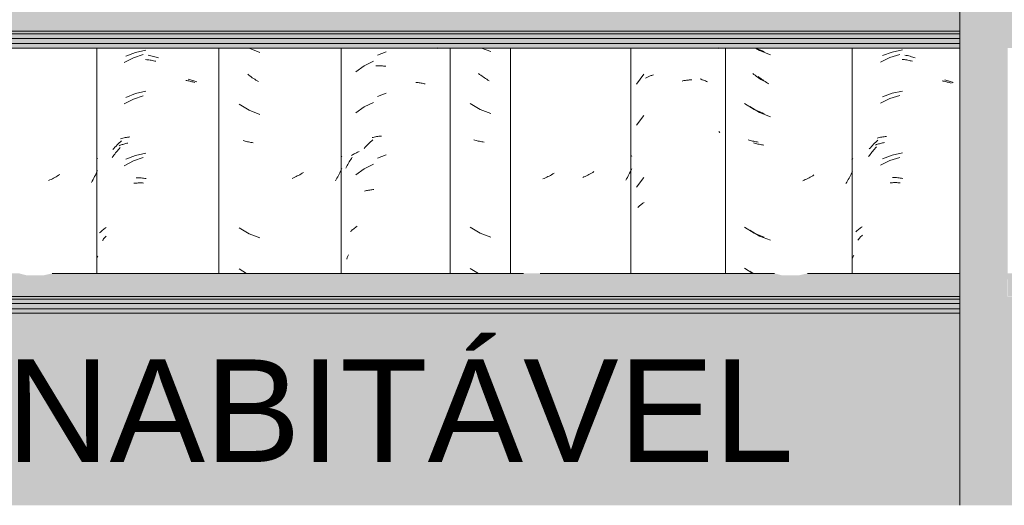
# Model space of a CAD drawing. Header units: metres. Extents: x -28.2 to -1.6, y -1.6 to 5.9.
# Tile 14 of 88: x -20.421 to -19.7, y 2.65 to 3.005. Entities that reach past the tile are written whole.
import ezdxf

# ---------------------------------------------------------------- set-up
doc = ezdxf.new("R2010")
doc.units = ezdxf.units.M
for name, color, linetype, lineweight in [('A-GLAZ-CWMG', 7, 'Continuous', 5), ('A-ROOF', 7, 'Continuous', 5), ('A-WALL-PATT', 7, 'Continuous', 5), ('G-ANNO-TEXT', 7, 'Continuous', 9)]:
    doc.layers.add(name, color=color, linetype=linetype, lineweight=lineweight)
doc.styles.add('Arial_1', font='arial.ttf', dxfattribs={"height": 0.075})

# ---------------------------------------------------------------- blocks, each defined once
blk = doc.blocks.new('FP_15-CASA 3')
at = {"layer": 'A-GLAZ-CWMG', "color": 9, "true_color": 0xc0c0c0}
for p, q in [((-20.08283, 2.98442), (-20.07594, 2.98183)), ((-20.0841, 2.96521), (-20.08494, 2.96586)), ((-20.08325, 2.96457), (-20.0841, 2.96521)), ((-20.08239, 2.96395), (-20.08325, 2.96457)), ((-20.08152, 2.96334), (-20.08239, 2.96395)), ((-20.08065, 2.96275), (-20.08152, 2.96334)), ((-20.07977, 2.96217), (-20.08065, 2.96275)), ((-20.07889, 2.96162), (-20.07977, 2.96217)), ((-20.078, 2.96107), (-20.07889, 2.96162)), ((-20.0771, 2.96054), (-20.078, 2.96107)), ((-20.09117, 2.94381), (-20.08385, 2.93959)), ((-20.08385, 2.93959), (-20.07594, 2.93662)), ((-20.08759, 2.91706), (-20.0884, 2.9173)), ((-20.08677, 2.91684), (-20.08759, 2.91706)), ((-20.08594, 2.91663), (-20.08677, 2.91684)), ((-20.08511, 2.91644), (-20.08594, 2.91663)), ((-20.08426, 2.91626), (-20.08511, 2.91644)), ((-20.08341, 2.9161), (-20.08426, 2.91626)), ((-20.08256, 2.91596), (-20.08341, 2.9161)), ((-20.08169, 2.91582), (-20.08256, 2.91596)), ((-20.08082, 2.91571), (-20.08169, 2.91582)), ((-20.09117, 2.85338), (-20.08385, 2.84917)), ((-20.08385, 2.84917), (-20.07594, 2.84619)), ((-20.09117, 2.82324), (-20.08491, 2.81963))]:
    blk.add_line(p, q, dxfattribs=at)
blk = doc.blocks.new('FP_16-CASA 3')
at = {"layer": 'A-GLAZ-CWMG', "color": 9, "true_color": 0xc0c0c0}
for p, q in [((-20.11508, 2.98458), (-20.11451, 2.98421)), ((-20.16862, 2.97157), (-20.17471, 2.96716)), ((-20.16184, 2.97486), (-20.16862, 2.97157)), ((-20.16019, 2.97146), (-20.15939, 2.97148)), ((-20.15939, 2.97148), (-20.15859, 2.97149)), ((-20.15859, 2.97149), (-20.15778, 2.97148)), ((-20.15778, 2.97148), (-20.15697, 2.97145)), ((-20.15697, 2.97145), (-20.15615, 2.97141)), ((-20.15615, 2.97141), (-20.15533, 2.97135)), ((-20.15533, 2.97135), (-20.15451, 2.97128)), ((-20.15451, 2.97128), (-20.15368, 2.97119)), ((-20.15368, 2.97119), (-20.15286, 2.97109)), ((-20.13078, 2.95933), (-20.13, 2.95927)), ((-20.13, 2.95927), (-20.12922, 2.95919)), ((-20.12922, 2.95919), (-20.12845, 2.95909)), ((-20.12845, 2.95909), (-20.12769, 2.95898)), ((-20.12769, 2.95898), (-20.12694, 2.95886)), ((-20.12694, 2.95886), (-20.12619, 2.95872)), ((-20.12619, 2.95872), (-20.12545, 2.95856)), ((-20.12545, 2.95856), (-20.12472, 2.9584)), ((-20.12472, 2.9584), (-20.12399, 2.95821)), ((-20.16862, 2.94142), (-20.17471, 2.93701)), ((-20.16184, 2.94472), (-20.16862, 2.94142)), ((-20.17786, 2.90591), (-20.17728, 2.90628)), ((-20.17728, 2.90628), (-20.17669, 2.90663)), ((-20.17669, 2.90663), (-20.17608, 2.90697)), ((-20.17608, 2.90697), (-20.17547, 2.9073)), ((-20.17547, 2.9073), (-20.17485, 2.90761)), ((-20.17485, 2.90761), (-20.17421, 2.90792)), ((-20.17421, 2.90792), (-20.17357, 2.90821)), ((-20.17357, 2.90821), (-20.17291, 2.90849)), ((-20.17291, 2.90849), (-20.17225, 2.90876)), ((-20.18209, 2.8966), (-20.18161, 2.89752)), ((-20.18161, 2.89752), (-20.18112, 2.89844)), ((-20.18112, 2.89844), (-20.18062, 2.89935)), ((-20.18062, 2.89935), (-20.18011, 2.90024)), ((-20.18011, 2.90024), (-20.17958, 2.90113)), ((-20.17958, 2.90113), (-20.17904, 2.902)), ((-20.17904, 2.902), (-20.17849, 2.90287)), ((-20.17849, 2.90287), (-20.17792, 2.90372)), ((-20.17792, 2.90372), (-20.17734, 2.90456)), ((-20.16184, 2.89951), (-20.16862, 2.89621)), ((-20.16862, 2.89621), (-20.17471, 2.8918)), ((-20.16833, 2.87987), (-20.16761, 2.88005)), ((-20.16761, 2.88005), (-20.16687, 2.88021)), ((-20.16687, 2.88021), (-20.16613, 2.88036)), ((-20.16613, 2.88036), (-20.16538, 2.8805)), ((-20.16538, 2.8805), (-20.16462, 2.88062)), ((-20.16462, 2.88062), (-20.16386, 2.88073)), ((-20.16386, 2.88073), (-20.16309, 2.88082)), ((-20.16309, 2.88082), (-20.16231, 2.8809)), ((-20.16231, 2.8809), (-20.16153, 2.88096))]:
    blk.add_line(p, q, dxfattribs=at)
blk = doc.blocks.new('FP_18-CASA 3')
at = {"layer": 'A-GLAZ-CWMG', "color": 9, "true_color": 0xc0c0c0}
for p, q in [((-20.33761, 2.97728), (-20.34434, 2.97377)), ((-20.3304, 2.97966), (-20.33761, 2.97728)), ((-20.32867, 2.97604), (-20.32784, 2.97596)), ((-20.32784, 2.97596), (-20.327, 2.97587)), ((-20.327, 2.97587), (-20.32617, 2.97576)), ((-20.32617, 2.97576), (-20.32533, 2.97563)), ((-20.32533, 2.97563), (-20.32449, 2.97549)), ((-20.32449, 2.97549), (-20.32365, 2.97534)), ((-20.32365, 2.97534), (-20.32281, 2.97517)), ((-20.32281, 2.97517), (-20.32196, 2.97498)), ((-20.32196, 2.97498), (-20.32112, 2.97478)), ((-20.2992, 2.96083), (-20.29844, 2.9607)), ((-20.29844, 2.9607), (-20.29769, 2.96056)), ((-20.29769, 2.96056), (-20.29695, 2.9604)), ((-20.29695, 2.9604), (-20.29621, 2.96023)), ((-20.29621, 2.96023), (-20.29548, 2.96004)), ((-20.29548, 2.96004), (-20.29476, 2.95985)), ((-20.29476, 2.95985), (-20.29405, 2.95964)), ((-20.29405, 2.95964), (-20.29334, 2.95941)), ((-20.29334, 2.95941), (-20.29265, 2.95918)), ((-20.3304, 2.94952), (-20.33761, 2.94714)), ((-20.33761, 2.94714), (-20.34434, 2.94363)), ((-20.34794, 2.91303), (-20.34727, 2.9133)), ((-20.34727, 2.9133), (-20.34659, 2.91356)), ((-20.34659, 2.91356), (-20.3459, 2.9138)), ((-20.3459, 2.9138), (-20.3452, 2.91403)), ((-20.3452, 2.91403), (-20.34449, 2.91425)), ((-20.34449, 2.91425), (-20.34378, 2.91446)), ((-20.34378, 2.91446), (-20.34305, 2.91465)), ((-20.34305, 2.91465), (-20.34232, 2.91483)), ((-20.34232, 2.91483), (-20.34158, 2.915)), ((-20.35302, 2.90444), (-20.35244, 2.90528)), ((-20.35244, 2.90528), (-20.35184, 2.90611)), ((-20.35184, 2.90611), (-20.35123, 2.90693)), ((-20.35123, 2.90693), (-20.3506, 2.90773)), ((-20.3506, 2.90773), (-20.34997, 2.90853)), ((-20.34997, 2.90853), (-20.34933, 2.90932)), ((-20.34933, 2.90932), (-20.34868, 2.91009)), ((-20.34868, 2.91009), (-20.34802, 2.91085)), ((-20.34802, 2.91085), (-20.34735, 2.9116)), ((-20.33761, 2.90193), (-20.34434, 2.89842)), ((-20.3304, 2.9043), (-20.33761, 2.90193)), ((-20.3373, 2.88554), (-20.33652, 2.88562)), ((-20.33652, 2.88562), (-20.33573, 2.88568)), ((-20.33573, 2.88568), (-20.33494, 2.88573)), ((-20.33494, 2.88573), (-20.33414, 2.88576)), ((-20.33414, 2.88576), (-20.33333, 2.88578)), ((-20.33333, 2.88578), (-20.33252, 2.88579)), ((-20.33252, 2.88579), (-20.33171, 2.88578)), ((-20.33171, 2.88578), (-20.33089, 2.88575)), ((-20.33089, 2.88575), (-20.33007, 2.88571)), ((-20.36027, 2.84376), (-20.35983, 2.84429)), ((-20.35983, 2.84429), (-20.35938, 2.84481)), ((-20.35938, 2.84481), (-20.35891, 2.84532)), ((-20.35891, 2.84532), (-20.35843, 2.84582)), ((-20.35843, 2.84582), (-20.35793, 2.84631)), ((-20.35793, 2.84631), (-20.35741, 2.84679))]:
    blk.add_line(p, q, dxfattribs=at)
blk = doc.blocks.new('FP_19-CASA 3')
at = {"layer": 'A-GLAZ-CWMG', "color": 9, "true_color": 0xc0c0c0}
for p, q in [((-20.36389, 2.90402), (-20.36416, 2.90367)), ((-20.39418, 2.89033), (-20.39508, 2.88983)), ((-20.39328, 2.89085), (-20.39418, 2.89033)), ((-20.39238, 2.89139), (-20.39328, 2.89085)), ((-20.3915, 2.89194), (-20.39238, 2.89139)), ((-20.36598, 2.89041), (-20.36654, 2.8893)), ((-20.36543, 2.89153), (-20.36598, 2.89041)), ((-20.3649, 2.89266), (-20.36543, 2.89153)), ((-20.36438, 2.8938), (-20.3649, 2.89266)), ((-20.36389, 2.89495), (-20.36438, 2.8938)), ((-20.39874, 2.88799), (-20.39966, 2.88757)), ((-20.39782, 2.88842), (-20.39874, 2.88799)), ((-20.3969, 2.88887), (-20.39782, 2.88842)), ((-20.39599, 2.88934), (-20.3969, 2.88887)), ((-20.39508, 2.88983), (-20.39599, 2.88934)), ((-20.36772, 2.88712), (-20.36834, 2.88604)), ((-20.36712, 2.8882), (-20.36772, 2.88712)), ((-20.36654, 2.8893), (-20.36712, 2.8882))]:
    blk.add_line(p, q, dxfattribs=at)
blk = doc.blocks.new('Rectangular Mullion - Telha Fibrocimento - Ondulada-2565197-CASA 3')
at = {"layer": 'A-GLAZ-CWMG'}
for p, q in [((-20.3644, 2.98442), (-20.3644, 2.81963)), ((-20.27513, 2.98442), (-20.27513, 2.81963)), ((-20.10581, 2.98442), (-20.10581, 2.81963)), ((-20.06157, 2.98442), (-20.06157, 2.81963))]:
    blk.add_line(p, q, dxfattribs=at)
for name in ['FP_18-CASA 3', 'FP_16-CASA 3', 'FP_19-CASA 3', 'FP_15-CASA 3']:
    blk.add_blockref(name, (0, 0), dxfattribs=at)
blk = doc.blocks.new('FP_23-CASA 3')
at = {"layer": 'A-GLAZ-CWMG', "color": 9, "true_color": 0xc0c0c0}
for p, q in [((-20.15259, 2.98159), (-20.15899, 2.97921)), ((-20.15259, 2.95145), (-20.15899, 2.94906)), ((-20.16208, 2.91914), (-20.16124, 2.91933)), ((-20.16124, 2.91933), (-20.16039, 2.91949)), ((-20.16039, 2.91949), (-20.15954, 2.91964)), ((-20.15954, 2.91964), (-20.15867, 2.91978)), ((-20.15867, 2.91978), (-20.1578, 2.9199)), ((-20.1578, 2.9199), (-20.15692, 2.92)), ((-20.15692, 2.92), (-20.15603, 2.92008)), ((-20.16785, 2.91191), (-20.16708, 2.91275)), ((-20.16708, 2.91275), (-20.16631, 2.91356)), ((-20.16631, 2.91356), (-20.16552, 2.91437)), ((-20.16552, 2.91437), (-20.16472, 2.91516)), ((-20.16472, 2.91516), (-20.16391, 2.91593)), ((-20.16391, 2.91593), (-20.16309, 2.91669)), ((-20.16309, 2.91669), (-20.16226, 2.91743)), ((-20.16291, 2.91894), (-20.16208, 2.91914)), ((-20.16861, 2.91106), (-20.16785, 2.91191)), ((-20.15259, 2.90623), (-20.15899, 2.90385)), ((-20.17859, 2.85037), (-20.17804, 2.85088)), ((-20.17804, 2.85088), (-20.17747, 2.85137)), ((-20.17747, 2.85137), (-20.17689, 2.85185)), ((-20.17689, 2.85185), (-20.17629, 2.85232)), ((-20.17629, 2.85232), (-20.17568, 2.85278)), ((-20.17568, 2.85278), (-20.17505, 2.85323)), ((-20.17505, 2.85323), (-20.17441, 2.85366)), ((-20.17441, 2.85366), (-20.17376, 2.85408)), ((-20.1805, 2.83223), (-20.18, 2.83331)), ((-20.18144, 2.83004), (-20.18098, 2.83114)), ((-20.18098, 2.83114), (-20.1805, 2.83223))]:
    blk.add_line(p, q, dxfattribs=at)
blk = doc.blocks.new('FP_24-CASA 3')
at = {"layer": 'A-GLAZ-CWMG', "color": 9, "true_color": 0xc0c0c0}
for p, q in [((-20.25283, 2.9843), (-20.24497, 2.98118)), ((-20.25307, 2.96471), (-20.2539, 2.96538)), ((-20.25223, 2.96405), (-20.25307, 2.96471)), ((-20.25137, 2.96341), (-20.25223, 2.96405)), ((-20.25052, 2.96279), (-20.25137, 2.96341)), ((-20.24965, 2.96218), (-20.25052, 2.96279)), ((-20.24878, 2.96159), (-20.24965, 2.96218)), ((-20.2479, 2.96102), (-20.24878, 2.96159)), ((-20.24702, 2.96046), (-20.2479, 2.96102)), ((-20.24612, 2.95991), (-20.24702, 2.96046)), ((-20.26005, 2.94346), (-20.25283, 2.93909)), ((-20.25283, 2.93909), (-20.24497, 2.93596)), ((-20.25652, 2.91664), (-20.25732, 2.91689)), ((-20.25571, 2.9164), (-20.25652, 2.91664)), ((-20.25489, 2.91617), (-20.25571, 2.9164)), ((-20.25407, 2.91596), (-20.25489, 2.91617)), ((-20.25323, 2.91577), (-20.25407, 2.91596)), ((-20.25239, 2.91559), (-20.25323, 2.91577)), ((-20.25154, 2.91543), (-20.25239, 2.91559)), ((-20.25069, 2.91528), (-20.25154, 2.91543)), ((-20.24982, 2.91515), (-20.25069, 2.91528)), ((-20.18506, 2.90536), (-20.18549, 2.90482)), ((-20.2185, 2.89041), (-20.21942, 2.88997)), ((-20.21758, 2.89087), (-20.2185, 2.89041)), ((-20.21667, 2.89134), (-20.21758, 2.89087)), ((-20.21576, 2.89183), (-20.21667, 2.89134)), ((-20.21486, 2.89234), (-20.21576, 2.89183)), ((-20.21396, 2.89286), (-20.21486, 2.89234)), ((-20.21307, 2.8934), (-20.21396, 2.89286)), ((-20.18751, 2.89121), (-20.18804, 2.8902)), ((-20.187, 2.89223), (-20.18751, 2.89121)), ((-20.1865, 2.89326), (-20.187, 2.89223)), ((-20.18601, 2.89429), (-20.1865, 2.89326)), ((-20.18554, 2.89534), (-20.18601, 2.89429)), ((-20.18508, 2.89639), (-20.18554, 2.89534)), ((-20.22034, 2.88955), (-20.22127, 2.88914)), ((-20.21942, 2.88997), (-20.22034, 2.88955)), ((-20.18915, 2.88821), (-20.18972, 2.88723)), ((-20.18859, 2.8892), (-20.18915, 2.88821)), ((-20.18804, 2.8902), (-20.18859, 2.8892)), ((-20.26005, 2.85303), (-20.25283, 2.84866)), ((-20.25283, 2.84866), (-20.24497, 2.84553)), ((-20.26005, 2.82289), (-20.25467, 2.81963))]:
    blk.add_line(p, q, dxfattribs=at)
blk = doc.blocks.new('FP_25-CASA 3')
at = {"layer": 'A-GLAZ-CWMG', "color": 9, "true_color": 0xc0c0c0}
for p, q in [((-20.33596, 2.98131), (-20.34306, 2.97851)), ((-20.32851, 2.98298), (-20.33596, 2.98131)), ((-20.32674, 2.9792), (-20.32579, 2.97903)), ((-20.32579, 2.97903), (-20.32484, 2.97883)), ((-20.32484, 2.97883), (-20.32389, 2.97862)), ((-20.32389, 2.97862), (-20.32293, 2.97839)), ((-20.32293, 2.97839), (-20.32197, 2.97814)), ((-20.32197, 2.97814), (-20.32102, 2.97787)), ((-20.32102, 2.97787), (-20.32006, 2.97759)), ((-20.32006, 2.97759), (-20.31911, 2.97728)), ((-20.29746, 2.96173), (-20.29663, 2.96153)), ((-20.29663, 2.96153), (-20.29581, 2.96131)), ((-20.29581, 2.96131), (-20.295, 2.96108)), ((-20.295, 2.96108), (-20.2942, 2.96083)), ((-20.2942, 2.96083), (-20.29341, 2.96056)), ((-20.29341, 2.96056), (-20.29263, 2.96028)), ((-20.29263, 2.96028), (-20.29186, 2.95999)), ((-20.29186, 2.95999), (-20.29111, 2.95968)), ((-20.33596, 2.95117), (-20.34306, 2.94837)), ((-20.32851, 2.95284), (-20.33596, 2.95117)), ((-20.34275, 2.91909), (-20.34189, 2.91922)), ((-20.34189, 2.91922), (-20.34101, 2.91934)), ((-20.34101, 2.91934), (-20.34013, 2.91944)), ((-20.35106, 2.91189), (-20.35029, 2.91273)), ((-20.35029, 2.91273), (-20.34952, 2.91355)), ((-20.34952, 2.91355), (-20.34873, 2.91435)), ((-20.34873, 2.91435), (-20.34793, 2.91514)), ((-20.34793, 2.91514), (-20.34712, 2.91591)), ((-20.34712, 2.91591), (-20.3463, 2.91667)), ((-20.34695, 2.91817), (-20.34613, 2.91839)), ((-20.34613, 2.91839), (-20.34529, 2.91859)), ((-20.34529, 2.91859), (-20.34446, 2.91877)), ((-20.34446, 2.91877), (-20.34361, 2.91894)), ((-20.34361, 2.91894), (-20.34275, 2.91909)), ((-20.35256, 2.91018), (-20.35182, 2.91105)), ((-20.35182, 2.91105), (-20.35106, 2.91189)), ((-20.33596, 2.90595), (-20.34306, 2.90315)), ((-20.32851, 2.90762), (-20.33596, 2.90595)), ((-20.33564, 2.88954), (-20.33472, 2.88953)), ((-20.33472, 2.88953), (-20.3338, 2.88951)), ((-20.3338, 2.88951), (-20.33287, 2.88947)), ((-20.33287, 2.88947), (-20.33194, 2.88942)), ((-20.33194, 2.88942), (-20.331, 2.88934)), ((-20.331, 2.88934), (-20.33007, 2.88925)), ((-20.33007, 2.88925), (-20.32912, 2.88914)), ((-20.32912, 2.88914), (-20.32818, 2.88901)), ((-20.36231, 2.84929), (-20.36177, 2.8498)), ((-20.36177, 2.8498), (-20.36122, 2.85031)), ((-20.36122, 2.85031), (-20.36066, 2.8508)), ((-20.36066, 2.8508), (-20.36008, 2.85128)), ((-20.36008, 2.85128), (-20.35948, 2.85175)), ((-20.35948, 2.85175), (-20.35887, 2.85221)), ((-20.35887, 2.85221), (-20.35825, 2.85266)), ((-20.35825, 2.85266), (-20.35761, 2.8531)), ((-20.36438, 2.83055), (-20.36403, 2.83138)), ((-20.36403, 2.83138), (-20.36367, 2.83219))]:
    blk.add_line(p, q, dxfattribs=at)
blk = doc.blocks.new('FP_32-CASA 3')
at = {"layer": 'A-GLAZ-CWMG', "color": 9, "true_color": 0xc0c0c0}
for p, q in [((-19.78383, 2.97761), (-19.79062, 2.97422)), ((-19.77657, 2.97985), (-19.78383, 2.97761)), ((-19.77483, 2.9762), (-19.774, 2.97611)), ((-19.774, 2.97611), (-19.77316, 2.976)), ((-19.77316, 2.976), (-19.77233, 2.97587)), ((-19.77233, 2.97587), (-19.77149, 2.97573)), ((-19.77149, 2.97573), (-19.77064, 2.97558)), ((-19.77064, 2.97558), (-19.7698, 2.97541)), ((-19.7698, 2.97541), (-19.76896, 2.97522)), ((-19.76896, 2.97522), (-19.76811, 2.97502)), ((-19.76811, 2.97502), (-19.76727, 2.97481)), ((-19.74544, 2.96046), (-19.74469, 2.96032)), ((-19.74469, 2.96032), (-19.74394, 2.96016)), ((-19.74394, 2.96016), (-19.74321, 2.95999)), ((-19.74321, 2.95999), (-19.74248, 2.9598)), ((-19.74248, 2.9598), (-19.74176, 2.9596)), ((-19.74176, 2.9596), (-19.74104, 2.95939)), ((-19.74104, 2.95939), (-19.74034, 2.95917)), ((-19.74034, 2.95917), (-19.73964, 2.95893)), ((-19.73964, 2.95893), (-19.73896, 2.95869)), ((-19.77657, 2.94971), (-19.78383, 2.94746)), ((-19.78383, 2.94746), (-19.79062, 2.94408)), ((-19.79434, 2.91136), (-19.79366, 2.9121)), ((-19.79427, 2.91354), (-19.79359, 2.9138)), ((-19.79359, 2.9138), (-19.7929, 2.91404)), ((-19.7929, 2.91404), (-19.7922, 2.91428)), ((-19.7922, 2.91428), (-19.79149, 2.9145)), ((-19.79149, 2.9145), (-19.79077, 2.9147)), ((-19.79077, 2.9147), (-19.79005, 2.9149)), ((-19.79005, 2.9149), (-19.78932, 2.91508)), ((-19.78932, 2.91508), (-19.78858, 2.91524)), ((-19.78858, 2.91524), (-19.78783, 2.9154)), ((-19.79943, 2.90504), (-19.79883, 2.90587)), ((-19.79883, 2.90587), (-19.79822, 2.90669)), ((-19.79822, 2.90669), (-19.7976, 2.9075)), ((-19.7976, 2.9075), (-19.79697, 2.90829)), ((-19.79697, 2.90829), (-19.79633, 2.90908)), ((-19.79633, 2.90908), (-19.79568, 2.90985)), ((-19.79568, 2.90985), (-19.79501, 2.91061)), ((-19.79501, 2.91061), (-19.79434, 2.91136)), ((-19.78383, 2.90225), (-19.79062, 2.89886)), ((-19.77657, 2.90449), (-19.78383, 2.90225)), ((-19.78351, 2.88586), (-19.78273, 2.88592)), ((-19.78273, 2.88592), (-19.78193, 2.88597)), ((-19.78193, 2.88597), (-19.78113, 2.88601)), ((-19.78113, 2.88601), (-19.78033, 2.88602)), ((-19.78033, 2.88602), (-19.77952, 2.88603)), ((-19.77952, 2.88603), (-19.7787, 2.88602)), ((-19.7787, 2.88602), (-19.77789, 2.88599)), ((-19.77789, 2.88599), (-19.77707, 2.88596)), ((-19.77707, 2.88596), (-19.77624, 2.8859)), ((-19.80444, 2.84701), (-19.80392, 2.84748)), ((-19.80727, 2.844), (-19.80683, 2.84453)), ((-19.80683, 2.84453), (-19.80638, 2.84504)), ((-19.80638, 2.84504), (-19.80592, 2.84555)), ((-19.80592, 2.84555), (-19.80544, 2.84604)), ((-19.80544, 2.84604), (-19.80495, 2.84653)), ((-19.80495, 2.84653), (-19.80444, 2.84701))]:
    blk.add_line(p, q, dxfattribs=at)
blk = doc.blocks.new('FP_33-CASA 3')
at = {"layer": 'A-GLAZ-CWMG', "color": 9, "true_color": 0xc0c0c0}
for p, q in [((-19.8822, 2.98442), (-19.87916, 2.9826)), ((-19.87916, 2.9826), (-19.8713, 2.97947)), ((-19.8794, 2.963), (-19.88024, 2.96367)), ((-19.87856, 2.96235), (-19.8794, 2.963)), ((-19.87771, 2.96171), (-19.87856, 2.96235)), ((-19.87685, 2.96109), (-19.87771, 2.96171)), ((-19.87598, 2.96048), (-19.87685, 2.96109)), ((-19.87511, 2.95989), (-19.87598, 2.96048)), ((-19.87423, 2.95931), (-19.87511, 2.95989)), ((-19.87335, 2.95875), (-19.87423, 2.95931)), ((-19.87246, 2.95821), (-19.87335, 2.95875)), ((-19.8864, 2.94174), (-19.87916, 2.93738)), ((-19.87916, 2.93738), (-19.8713, 2.93426)), ((-19.88286, 2.91492), (-19.88366, 2.91517)), ((-19.88205, 2.91468), (-19.88286, 2.91492)), ((-19.88123, 2.91446), (-19.88205, 2.91468)), ((-19.8804, 2.91425), (-19.88123, 2.91446)), ((-19.87957, 2.91406), (-19.8804, 2.91425)), ((-19.87873, 2.91388), (-19.87957, 2.91406)), ((-19.87788, 2.91372), (-19.87873, 2.91388)), ((-19.87702, 2.91357), (-19.87788, 2.91372)), ((-19.87615, 2.91344), (-19.87702, 2.91357)), ((-19.81125, 2.90331), (-19.81163, 2.90285)), ((-19.81089, 2.90378), (-19.81125, 2.90331)), ((-19.84119, 2.89057), (-19.84209, 2.89007)), ((-19.84029, 2.89109), (-19.84119, 2.89057)), ((-19.83939, 2.89162), (-19.84029, 2.89109)), ((-19.81266, 2.89129), (-19.81317, 2.89027)), ((-19.81216, 2.89233), (-19.81266, 2.89129)), ((-19.81169, 2.89337), (-19.81216, 2.89233)), ((-19.81122, 2.89442), (-19.81169, 2.89337)), ((-19.84667, 2.8878), (-19.8476, 2.8874)), ((-19.84575, 2.88822), (-19.84667, 2.8878)), ((-19.84483, 2.88866), (-19.84575, 2.88822)), ((-19.84391, 2.88911), (-19.84483, 2.88866)), ((-19.843, 2.88958), (-19.84391, 2.88911)), ((-19.84209, 2.89007), (-19.843, 2.88958)), ((-19.81535, 2.88627), (-19.81593, 2.8853)), ((-19.81478, 2.88726), (-19.81535, 2.88627)), ((-19.81423, 2.88825), (-19.81478, 2.88726)), ((-19.81369, 2.88926), (-19.81423, 2.88825)), ((-19.81317, 2.89027), (-19.81369, 2.88926)), ((-19.8864, 2.85131), (-19.87916, 2.84695)), ((-19.87916, 2.84695), (-19.8713, 2.84383)), ((-19.8864, 2.82116), (-19.88385, 2.81963))]:
    blk.add_line(p, q, dxfattribs=at)
blk = doc.blocks.new('FP_34-CASA 3')
at = {"layer": 'A-GLAZ-CWMG', "color": 9, "true_color": 0xc0c0c0}
for p, q in [((-19.90971, 2.98459), (-19.90916, 2.98408)), ((-19.92269, 2.96186), (-19.9219, 2.96159)), ((-19.9219, 2.96159), (-19.92112, 2.9613)), ((-19.92112, 2.9613), (-19.92035, 2.961)), ((-19.92035, 2.961), (-19.9196, 2.96069)), ((-19.9196, 2.96069), (-19.91885, 2.96036)), ((-19.91885, 2.96036), (-19.91811, 2.96002)), ((-19.91811, 2.96002), (-19.91739, 2.95966))]:
    blk.add_line(p, q, dxfattribs=at)
blk = doc.blocks.new('FP_35-CASA 3')
at = {"layer": 'A-GLAZ-CWMG', "color": 9, "true_color": 0xc0c0c0}
for p, q in [((-20.03413, 2.8904), (-20.03505, 2.88995)), ((-20.03322, 2.89086), (-20.03413, 2.8904)), ((-20.03231, 2.89135), (-20.03322, 2.89086)), ((-20.0314, 2.89184), (-20.03231, 2.89135)), ((-20.0305, 2.89236), (-20.0314, 2.89184)), ((-20.02961, 2.89289), (-20.0305, 2.89236)), ((-20.0369, 2.8891), (-20.03782, 2.8887)), ((-20.03597, 2.88952), (-20.0369, 2.8891)), ((-20.03505, 2.88995), (-20.03597, 2.88952))]:
    blk.add_line(p, q, dxfattribs=at)
blk = doc.blocks.new('Rectangular Mullion - Telha Fibrocimento - Ondulada-V22-CASA 3')
at = {"layer": 'A-GLAZ-CWMG'}
for p, q in [((-20.18557, 2.98442), (-20.18557, 2.81963)), ((-19.8114, 2.98442), (-19.8114, 2.81963))]:
    blk.add_line(p, q, dxfattribs=at)
for name in ['FP_23-CASA 3', 'FP_34-CASA 3', 'FP_25-CASA 3', 'FP_32-CASA 3', 'FP_24-CASA 3', 'FP_33-CASA 3', 'FP_35-CASA 3']:
    blk.add_blockref(name, (0, 0), dxfattribs=at)
blk = doc.blocks.new('FP_39-CASA 3')
at = {"layer": 'A-GLAZ-CWMG', "color": 9, "true_color": 0xc0c0c0}
for p, q in [((-19.78211, 2.98156), (-19.78925, 2.97889)), ((-19.77462, 2.9831), (-19.78211, 2.98156)), ((-19.77285, 2.97929), (-19.7719, 2.9791)), ((-19.7719, 2.9791), (-19.77094, 2.97889)), ((-19.77094, 2.97889), (-19.76999, 2.97866)), ((-19.76999, 2.97866), (-19.76903, 2.97841)), ((-19.76903, 2.97841), (-19.76808, 2.97814)), ((-19.76808, 2.97814), (-19.76712, 2.97786)), ((-19.76712, 2.97786), (-19.76616, 2.97756)), ((-19.76616, 2.97756), (-19.76521, 2.97723)), ((-19.74368, 2.96129), (-19.74286, 2.96107)), ((-19.74286, 2.96107), (-19.74205, 2.96084)), ((-19.74205, 2.96084), (-19.74125, 2.96059)), ((-19.74125, 2.96059), (-19.74046, 2.96033)), ((-19.74046, 2.96033), (-19.73968, 2.96005)), ((-19.73968, 2.96005), (-19.73891, 2.95976)), ((-19.73891, 2.95976), (-19.73815, 2.95945)), ((-19.73815, 2.95945), (-19.73741, 2.95913)), ((-19.78211, 2.95142), (-19.78925, 2.94875)), ((-19.77462, 2.95296), (-19.78211, 2.95142)), ((-19.79151, 2.91901), (-19.79066, 2.91918)), ((-19.79066, 2.91918), (-19.7898, 2.91933)), ((-19.7898, 2.91933), (-19.78894, 2.91947)), ((-19.78894, 2.91947), (-19.78807, 2.91958)), ((-19.78807, 2.91958), (-19.78719, 2.91969)), ((-19.78719, 2.91969), (-19.7863, 2.91977)), ((-19.79811, 2.91159), (-19.79734, 2.91242)), ((-19.79734, 2.91242), (-19.79656, 2.91324)), ((-19.79656, 2.91324), (-19.79578, 2.91405)), ((-19.79578, 2.91405), (-19.79498, 2.91484)), ((-19.79498, 2.91484), (-19.79417, 2.91561)), ((-19.79417, 2.91561), (-19.79335, 2.91637)), ((-19.79335, 2.91637), (-19.79252, 2.91711)), ((-19.79318, 2.91863), (-19.79235, 2.91883)), ((-19.79235, 2.91883), (-19.79151, 2.91901)), ((-19.79886, 2.91074), (-19.79811, 2.91159)), ((-19.78211, 2.90621), (-19.78925, 2.90354)), ((-19.77462, 2.90774), (-19.78211, 2.90621)), ((-19.78178, 2.88979), (-19.78086, 2.88977)), ((-19.78086, 2.88977), (-19.77993, 2.88973)), ((-19.77993, 2.88973), (-19.779, 2.88967)), ((-19.779, 2.88967), (-19.77806, 2.8896)), ((-19.77806, 2.8896), (-19.77712, 2.88951)), ((-19.77712, 2.88951), (-19.77618, 2.8894)), ((-19.77618, 2.8894), (-19.77524, 2.88927)), ((-19.77524, 2.88927), (-19.77429, 2.88912)), ((-19.8088, 2.85003), (-19.80826, 2.85053)), ((-19.80826, 2.85053), (-19.80769, 2.85102)), ((-19.80769, 2.85102), (-19.80711, 2.85151)), ((-19.80711, 2.85151), (-19.80652, 2.85198)), ((-19.80652, 2.85198), (-19.80591, 2.85244)), ((-19.80591, 2.85244), (-19.80529, 2.85289)), ((-19.80529, 2.85289), (-19.80465, 2.85332)), ((-19.80465, 2.85332), (-19.804, 2.85375)), ((-19.81061, 2.83208), (-19.81021, 2.83295)), ((-19.81138, 2.8303), (-19.811, 2.83119)), ((-19.811, 2.83119), (-19.81061, 2.83208))]:
    blk.add_line(p, q, dxfattribs=at)
blk = doc.blocks.new('FP_40-CASA 3')
at = {"layer": 'A-GLAZ-CWMG', "color": 9, "true_color": 0xc0c0c0}
for p, q in [((-19.8822, 2.98442), (-19.8759, 2.98187)), ((-19.88335, 2.9652), (-19.88419, 2.96587)), ((-19.88251, 2.96454), (-19.88335, 2.9652)), ((-19.88166, 2.9639), (-19.88251, 2.96454)), ((-19.88081, 2.96327), (-19.88166, 2.9639)), ((-19.87995, 2.96265), (-19.88081, 2.96327)), ((-19.87908, 2.96206), (-19.87995, 2.96265)), ((-19.8782, 2.96148), (-19.87908, 2.96206)), ((-19.87732, 2.96091), (-19.8782, 2.96148)), ((-19.87643, 2.96036), (-19.87732, 2.96091)), ((-19.89031, 2.94399), (-19.88311, 2.93958)), ((-19.88311, 2.93958), (-19.8759, 2.93666)), ((-19.88679, 2.91715), (-19.88759, 2.91741)), ((-19.88599, 2.9169), (-19.88679, 2.91715)), ((-19.88517, 2.91667), (-19.88599, 2.9169)), ((-19.88435, 2.91646), (-19.88517, 2.91667)), ((-19.88352, 2.91626), (-19.88435, 2.91646)), ((-19.88268, 2.91608), (-19.88352, 2.91626)), ((-19.88183, 2.91591), (-19.88268, 2.91608)), ((-19.88098, 2.91576), (-19.88183, 2.91591)), ((-19.88012, 2.91562), (-19.88098, 2.91576)), ((-19.89031, 2.85356), (-19.88311, 2.84915)), ((-19.88311, 2.84915), (-19.8759, 2.84623)), ((-19.89031, 2.82342), (-19.88413, 2.81963))]:
    blk.add_line(p, q, dxfattribs=at)
blk = doc.blocks.new('FP_41-CASA 3')
at = {"layer": 'A-GLAZ-CWMG', "color": 9, "true_color": 0xc0c0c0}
for p, q in [((-19.96399, 2.96525), (-19.9692, 2.95816)), ((-19.96277, 2.96246), (-19.96229, 2.96272)), ((-19.96229, 2.96272), (-19.96179, 2.96297)), ((-19.96179, 2.96297), (-19.96128, 2.96321)), ((-19.96128, 2.96321), (-19.96077, 2.96344)), ((-19.96077, 2.96344), (-19.96024, 2.96366)), ((-19.96024, 2.96366), (-19.95971, 2.96387)), ((-19.95971, 2.96387), (-19.95917, 2.96407)), ((-19.95917, 2.96407), (-19.95863, 2.96426)), ((-19.95863, 2.96426), (-19.95807, 2.96444)), ((-19.95807, 2.96444), (-19.95751, 2.96461)), ((-19.95751, 2.96461), (-19.95694, 2.96476)), ((-19.93597, 2.96035), (-19.9353, 2.96048)), ((-19.9353, 2.96048), (-19.93464, 2.96061)), ((-19.93464, 2.96061), (-19.93397, 2.96072)), ((-19.93397, 2.96072), (-19.93331, 2.96082)), ((-19.93331, 2.96082), (-19.93264, 2.9609)), ((-19.93264, 2.9609), (-19.93198, 2.96098)), ((-19.93198, 2.96098), (-19.93133, 2.96104)), ((-19.93133, 2.96104), (-19.93067, 2.96109)), ((-19.93067, 2.96109), (-19.93002, 2.96112)), ((-19.93002, 2.96112), (-19.92937, 2.96115)), ((-19.92937, 2.96115), (-19.92873, 2.96116)), ((-19.96399, 2.93511), (-19.9692, 2.92802)), ((-19.90906, 2.92344), (-19.90877, 2.92313)), ((-19.90877, 2.92313), (-19.90849, 2.92281)), ((-19.90849, 2.92281), (-19.90822, 2.92249)), ((-19.96399, 2.88989), (-19.9692, 2.88281)), ((-19.96755, 2.86858), (-19.96717, 2.86893)), ((-19.96717, 2.86893), (-19.96678, 2.86928)), ((-19.96678, 2.86928), (-19.96638, 2.86961)), ((-19.96638, 2.86961), (-19.96597, 2.86994)), ((-19.96597, 2.86994), (-19.96555, 2.87026)), ((-19.96555, 2.87026), (-19.96511, 2.87057)), ((-19.96511, 2.87057), (-19.96467, 2.87088)), ((-19.96467, 2.87088), (-19.96422, 2.87117)), ((-19.96422, 2.87117), (-19.96376, 2.87146)), ((-19.96828, 2.86786), (-19.96792, 2.86822)), ((-19.96792, 2.86822), (-19.96755, 2.86858))]:
    blk.add_line(p, q, dxfattribs=at)
blk = doc.blocks.new('FP_42-CASA 3')
at = {"layer": 'A-GLAZ-CWMG', "color": 9, "true_color": 0xc0c0c0}
for p, q in [((-19.97281, 2.9055), (-19.97285, 2.90545)), ((-20.00681, 2.89061), (-20.00773, 2.89019)), ((-20.00589, 2.89106), (-20.00681, 2.89061)), ((-20.00498, 2.89152), (-20.00589, 2.89106)), ((-20.00407, 2.89199), (-20.00498, 2.89152)), ((-20.00316, 2.89248), (-20.00407, 2.89199)), ((-20.00226, 2.89299), (-20.00316, 2.89248)), ((-20.00136, 2.89352), (-20.00226, 2.89299)), ((-20.00047, 2.89406), (-20.00136, 2.89352)), ((-19.97538, 2.89091), (-19.97594, 2.88989)), ((-19.97484, 2.89195), (-19.97538, 2.89091)), ((-19.97431, 2.89299), (-19.97484, 2.89195)), ((-19.97379, 2.89404), (-19.97431, 2.89299)), ((-19.97329, 2.8951), (-19.97379, 2.89404)), ((-19.97281, 2.89617), (-19.97329, 2.8951)), ((-20.00773, 2.89019), (-20.00866, 2.88978)), ((-19.97652, 2.88888), (-19.9771, 2.88788)), ((-19.97594, 2.88989), (-19.97652, 2.88888))]:
    blk.add_line(p, q, dxfattribs=at)
blk = doc.blocks.new('Rectangular Mullion - Telha Fibrocimento - Ondulada-V36-CASA 3')
at = {"layer": 'A-GLAZ-CWMG'}
for p, q in [((-19.97332, 2.98442), (-19.97332, 2.81963)), ((-19.9041, 2.98442), (-19.9041, 2.81963))]:
    blk.add_line(p, q, dxfattribs=at)
for name in ['FP_39-CASA 3', 'FP_41-CASA 3', 'FP_40-CASA 3', 'FP_42-CASA 3']:
    blk.add_blockref(name, (0, 0), dxfattribs=at)
blk = doc.blocks.new('LONGARINA_STEEL_FRAME1 - LONGARINA_STEEL_FRAME-2562852-CASA 3')
at = {"layer": 'A-ROOF', "true_color": 0x9fa09c}
blk.add_hatch(color=253, dxfattribs=at).paths.add_polyline_path([(-19.69754, 2.65), (-19.69754, 3.68355), (-19.73254, 3.68355), (-19.73254, 2.65)])
h = blk.add_hatch(color=253, dxfattribs=at)
h.paths.add_polyline_path([(-18.44504, 2.99678), (-18.44504, 3.0136), (-18.73807, 3.0136), (-18.74476, 3.01206), (-18.75707, 3.01225), (-18.76224, 3.0136), (-19.29107, 3.0136), (-19.29776, 3.01206), (-19.31007, 3.01225), (-19.31524, 3.0136), (-19.69754, 3.0136), (-19.69754, 2.99678), (-18.54673, 2.99678)])
h.paths.add_polyline_path([(-20.89827, 2.99678), (-19.73254, 2.99678), (-19.73254, 3.0136), (-19.84407, 3.0136), (-19.85076, 3.01206), (-19.86307, 3.01225), (-19.86824, 3.0136), (-20.39707, 3.0136), (-20.40376, 3.01206), (-20.41607, 3.01225), (-20.42124, 3.0136), (-20.98504, 3.0136), (-20.98504, 2.99678), (-20.94347, 2.99678)])
h = blk.add_hatch(color=253, dxfattribs=at)
h.paths.add_polyline_path([(-20.88991, 2.99481), (-19.73254, 2.99481), (-19.73254, 2.99678), (-20.98504, 2.99678), (-20.98504, 2.99481), (-20.93955, 2.99481)])
h.paths.add_polyline_path([(-18.44504, 2.99481), (-18.44504, 2.99678), (-19.69754, 2.99678), (-19.69754, 2.99481), (-18.54673, 2.99481)])
h = blk.add_hatch(color=253, dxfattribs=at)
h.paths.add_polyline_path([(-19.84162, 2.99154), (-19.73254, 2.99154), (-19.73254, 2.99481), (-20.98504, 2.99481), (-20.98504, 2.99154), (-19.84176, 2.99154)])
h.paths.add_polyline_path([(-18.54673, 2.99154), (-18.44504, 2.99154), (-18.44504, 2.99481), (-19.69754, 2.99481), (-19.69754, 2.99154), (-18.56204, 2.99154)])
h = blk.add_hatch(color=253, dxfattribs=at)
h.paths.add_polyline_path([(-19.86109, 2.98769), (-19.73254, 2.98769), (-19.73254, 2.99154), (-20.98504, 2.99154), (-20.98504, 2.98769), (-19.87275, 2.98769)])
h.paths.add_polyline_path([(-18.44504, 2.98769), (-18.44504, 2.99154), (-19.69754, 2.99154), (-19.69754, 2.98769), (-18.54673, 2.98769)])
h = blk.add_hatch(color=253, dxfattribs=at)
h.paths.add_polyline_path([(-18.48533, 2.98442), (-18.44504, 2.98442), (-18.4456, 2.98769), (-19.69754, 2.98769), (-19.69754, 2.98442), (-18.48735, 2.98442)])
h.paths.add_polyline_path([(-20.98091, 2.98442), (-19.73254, 2.98442), (-19.73254, 2.98769), (-20.98504, 2.98769), (-20.98504, 2.98442), (-20.98336, 2.98442)])
h = blk.add_hatch(color=253, dxfattribs=at)
h.paths.add_polyline_path([(-20.94723, 2.80282), (-19.73254, 2.80282), (-19.73254, 2.81963), (-19.84407, 2.81963), (-19.85076, 2.8181), (-19.86307, 2.81828), (-19.86824, 2.81963), (-20.39707, 2.81963), (-20.40376, 2.8181), (-20.41607, 2.81828), (-20.42124, 2.81963), (-20.98504, 2.81963), (-20.98504, 2.80282), (-20.95818, 2.80282)])
h.paths.add_polyline_path([(-18.54673, 2.80282), (-18.44504, 2.80282), (-18.44504, 2.81963), (-18.73807, 2.81963), (-18.74476, 2.8181), (-18.75707, 2.81828), (-18.76224, 2.81963), (-19.29107, 2.81963), (-19.29776, 2.8181), (-19.31007, 2.81828), (-19.31524, 2.81963), (-19.69754, 2.81963), (-19.69724, 2.80282), (-18.56204, 2.80282)])
h = blk.add_hatch(color=253, dxfattribs=at)
h.paths.add_polyline_path([(-20.94863, 2.80084), (-19.73254, 2.80084), (-19.73254, 2.80282), (-20.98504, 2.80282), (-20.98504, 2.80084), (-20.95435, 2.80084)])
h.paths.add_polyline_path([(-18.44504, 2.80084), (-18.44504, 2.80282), (-19.69754, 2.8027), (-19.69754, 2.80084), (-18.54673, 2.80084)])
h = blk.add_hatch(color=253, dxfattribs=at)
h.paths.add_polyline_path([(-19.83934, 2.79758), (-19.73254, 2.79758), (-19.73254, 2.80084), (-20.98504, 2.80084), (-20.98504, 2.79758), (-19.84494, 2.79758)])
h.paths.add_polyline_path([(-18.54673, 2.79758), (-18.44504, 2.79758), (-18.44504, 2.80084), (-19.69754, 2.80084), (-19.69754, 2.79758), (-18.56204, 2.79758)])
h = blk.add_hatch(color=253, dxfattribs=at)
h.paths.add_polyline_path([(-18.54673, 2.79372), (-18.44504, 2.79372), (-18.44504, 2.79758), (-19.69754, 2.79758), (-19.69754, 2.79372), (-18.56204, 2.79372)])
h.paths.add_polyline_path([(-20.98504, 2.79372), (-19.73254, 2.79372), (-19.73254, 2.79758), (-20.98504, 2.79758), (-20.98504, 2.79664)])
h = blk.add_hatch(color=253, dxfattribs=at)
h.paths.add_polyline_path([(-18.44504, 2.79046), (-18.44504, 2.79372), (-19.69754, 2.79372), (-19.69754, 2.79046), (-18.54673, 2.79046)])
h.paths.add_polyline_path([(-20.98504, 2.79046), (-19.73254, 2.79046), (-19.73254, 2.79372), (-20.98504, 2.79372)])
at = {"layer": 'A-ROOF'}
for p, q in [((-19.73254, 3.68355), (-19.73254, 2.65)), ((-19.73254, 2.99678), (-20.98504, 2.99678)), ((-19.73254, 2.99481), (-20.98504, 2.99481)), ((-19.73254, 2.99154), (-20.98504, 2.99154)), ((-19.73254, 2.98769), (-20.98504, 2.98769)), ((-19.73254, 2.98442), (-20.98504, 2.98442)), ((-20.05194, 2.81963), (-20.39707, 2.81963)), ((-19.86824, 2.81963), (-20.03982, 2.81963)), ((-19.73254, 2.81963), (-19.84407, 2.81963)), ((-19.73254, 2.80282), (-20.98504, 2.80282)), ((-19.73254, 2.80084), (-20.98504, 2.80084)), ((-19.73254, 2.79758), (-20.98504, 2.79758)), ((-19.73254, 2.79372), (-20.98504, 2.79372)), ((-19.73254, 2.79046), (-20.98504, 2.79046))]:
    blk.add_line(p, q, dxfattribs=at)

msp = doc.modelspace()

# ---------------------------------------------------------------- hatches: boundary and pattern name
at = {"layer": 'A-WALL-PATT', "true_color": 0xd6d6d6}
h = msp.add_hatch(color=254, dxfattribs=at)
h.paths.add_polyline_path([(-19.21504, 2.65), (-18.44504, 2.65), (-18.44504, 2.79046), (-19.69754, 2.79046), (-19.69754, 2.65), (-19.48275, 2.65)])
h.paths.add_polyline_path([(-20.98504, 2.65), (-19.73254, 2.65), (-19.73254, 2.79046), (-20.98504, 2.79046), (-20.98504, 2.65784)])

# ---------------------------------------------------------------- block references
at = {"layer": 'A-GLAZ-CWMG'}
for name in ['Rectangular Mullion - Telha Fibrocimento - Ondulada-2565197-CASA 3', 'Rectangular Mullion - Telha Fibrocimento - Ondulada-V22-CASA 3', 'Rectangular Mullion - Telha Fibrocimento - Ondulada-V36-CASA 3']:
    msp.add_blockref(name, (0, 0), dxfattribs=at)
at = {"layer": 'A-ROOF'}
msp.add_blockref('LONGARINA_STEEL_FRAME1 - LONGARINA_STEEL_FRAME-2562852-CASA 3', (0, 0), dxfattribs=at)

# ---------------------------------------------------------------- texts
at = {"layer": 'G-ANNO-TEXT', "insert": (-20.92552, 2.75669), "char_height": 0.075, "width": 1.2987338, "attachment_point": 1, "style": 'Arial_1'}
msp.add_mtext('ESPAÇO INABITÁVEL', dxfattribs=at)

doc.saveas('drawing.dxf')
